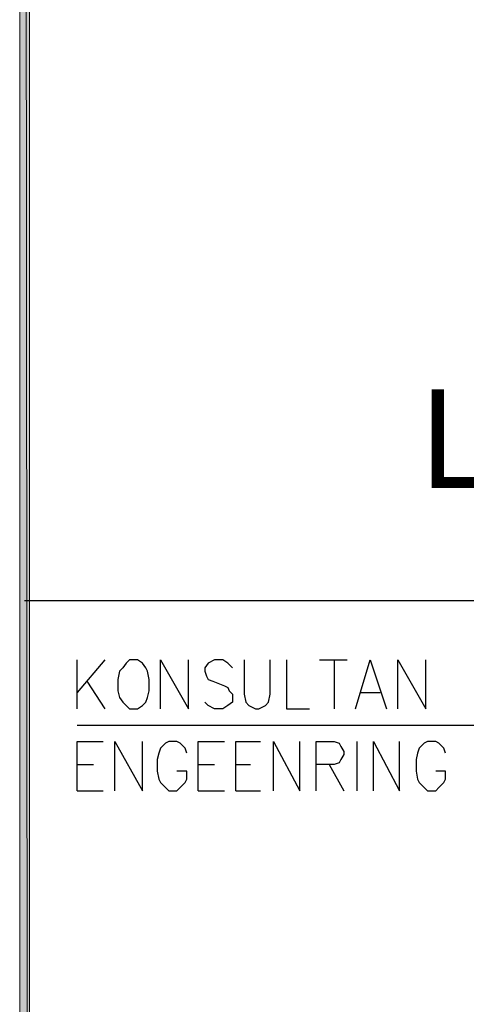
# Model space of a CAD drawing. Header units: millimetres. Extents: x 0 to 420, y 0 to 297.
# Tile 30 of 73: x 365 to 377, y 77 to 103. Entities that reach past the tile are written whole.
import ezdxf

# ---------------------------------------------------------------- set-up
doc = ezdxf.new("R2010")
doc.units = ezdxf.units.MM
for name, color, linetype in [('FILL_000000', 7, 'Continuous'), ('LINE_000000', 7, 'Continuous'), ('TEXT', 7, 'Continuous')]:
    doc.layers.add(name, color=color, linetype=linetype)

msp = doc.modelspace()

# ---------------------------------------------------------------- hatches: boundary and pattern name
at = {"layer": 'FILL_000000'}
h = msp.add_hatch(color=7, dxfattribs=at)
h.dxf.hatch_style = 1
h.paths.add_polyline_path([(365.294, 286.935), (365.04, 286.935), (365.294, 9.991), (365.294, 286.935)])
h = msp.add_hatch(color=7, dxfattribs=at)
h.dxf.hatch_style = 1
h.paths.add_polyline_path([(365.04, 286.935), (365.294, 9.991), (365.04, 9.991), (365.04, 286.935)])

# ---------------------------------------------------------------- linework, layer by layer
at = {"layer": 'LINE_000000', "lineweight": 25}
for p, q in [((410.168, 87.757), (365.167, 87.757)), ((366.522, 84.963), (366.522, 86.233)), ((367.242, 86.233), (366.522, 85.386)), ((372.787, 86.233), (373.507, 86.233)), ((373.168, 86.233), (373.168, 84.963)), ((366.776, 85.683), (367.242, 84.963)), ((373.846, 85.386), (374.354, 85.386)), ((366.522, 84.54), (387.011, 84.54)), ((373.761, 82.846), (373.761, 84.116)), ((366.522, 83.524), (366.945, 83.524)), ((369.655, 83.524), (370.078, 83.524)), ((370.628, 83.524), (371.009, 83.524)), ((373.041, 83.524), (373.422, 82.846)), ((366.522, 82.846), (367.199, 82.846)), ((369.655, 82.846), (370.332, 82.846)), ((370.628, 82.846), (371.263, 82.846))]:
    msp.add_line(p, q, dxfattribs=at)
at = {"layer": 'LINE_000000', "lineweight": 0}
for points in [[(365.294, 286.935), (365.04, 286.935), (365.294, 9.991), (365.294, 286.935)], [(365.04, 286.935), (365.294, 9.991), (365.04, 9.991), (365.04, 286.935)]]:
    msp.add_lwpolyline(points, close=True, dxfattribs=at)
at = {"layer": 'LINE_000000', "lineweight": 25}
msp.add_lwpolyline([(367.877, 86.233), (367.792, 86.148), (367.707, 86.021), (367.623, 85.937), (367.58, 85.725), (367.58, 85.429), (367.623, 85.259), (367.707, 85.132), (367.792, 85.048), (367.877, 84.963), (368.088, 84.963), (368.215, 85.048), (368.3, 85.132), (368.342, 85.259), (368.385, 85.429), (368.385, 85.725), (368.342, 85.937), (368.3, 86.021), (368.215, 86.148), (368.088, 86.233), (367.877, 86.233)], close=True, dxfattribs=at)
for points in [[(368.681, 84.963), (368.681, 86.233), (369.401, 84.963), (369.401, 86.233)], [(370.544, 86.021), (370.417, 86.148), (370.29, 86.233), (370.078, 86.233), (369.909, 86.148), (369.824, 86.021), (369.824, 85.937), (369.866, 85.81), (369.909, 85.725), (370.036, 85.683), (370.332, 85.556), (370.417, 85.513), (370.459, 85.429), (370.544, 85.344), (370.544, 85.132), (370.417, 85.048), (370.29, 84.963), (370.078, 84.963), (369.909, 85.048), (369.824, 85.132)], [(370.84, 86.233), (370.84, 85.344), (370.882, 85.132), (370.967, 85.048), (371.136, 84.963), (371.221, 84.963), (371.39, 85.048), (371.475, 85.132), (371.517, 85.344), (371.517, 86.233)], [(371.941, 86.233), (371.941, 84.963), (372.533, 84.963)], [(373.719, 84.963), (374.1, 86.233), (374.523, 84.963)], [(374.819, 84.963), (374.819, 86.233), (375.539, 84.963), (375.539, 86.233)], [(366.522, 82.846), (366.522, 84.116), (367.199, 84.116)], [(367.496, 82.846), (367.496, 84.116), (368.215, 82.846), (368.215, 84.116)], [(369.358, 83.82), (369.316, 83.947), (369.189, 84.074), (369.104, 84.116), (368.893, 84.116), (368.808, 84.074), (368.681, 83.947), (368.639, 83.82), (368.596, 83.651), (368.596, 83.354), (368.639, 83.143), (368.681, 83.058), (368.808, 82.931), (368.893, 82.846), (369.104, 82.846), (369.189, 82.931), (369.316, 83.058), (369.358, 83.143), (369.358, 83.354), (369.104, 83.354)], [(369.655, 82.846), (369.655, 84.116), (370.332, 84.116)], [(370.628, 82.846), (370.628, 84.116), (371.263, 84.116)], [(371.602, 82.846), (371.602, 84.116), (372.279, 82.846), (372.279, 84.116)], [(372.703, 82.846), (372.703, 84.116), (373.168, 84.116), (373.295, 84.074), (373.338, 83.989), (373.422, 83.862), (373.422, 83.778), (373.338, 83.651), (373.295, 83.566), (373.168, 83.524), (372.703, 83.524)], [(374.184, 82.846), (374.184, 84.116), (374.862, 82.846), (374.862, 84.116)], [(376.047, 83.82), (376.005, 83.947), (375.878, 84.074), (375.793, 84.116), (375.581, 84.116), (375.497, 84.074), (375.37, 83.947), (375.327, 83.82), (375.285, 83.651), (375.285, 83.354), (375.327, 83.143), (375.37, 83.058), (375.497, 82.931), (375.581, 82.846), (375.793, 82.846), (375.878, 82.931), (376.005, 83.058), (376.047, 83.143), (376.047, 83.354), (375.793, 83.354)]]:
    msp.add_lwpolyline(points, dxfattribs=at)

# ---------------------------------------------------------------- texts
at = {"layer": 'TEXT'}
msp.add_text('LIPPO GROUP', height=2.54848, dxfattribs=at).set_placement((375.412, 90.678))

doc.saveas('drawing.dxf')
